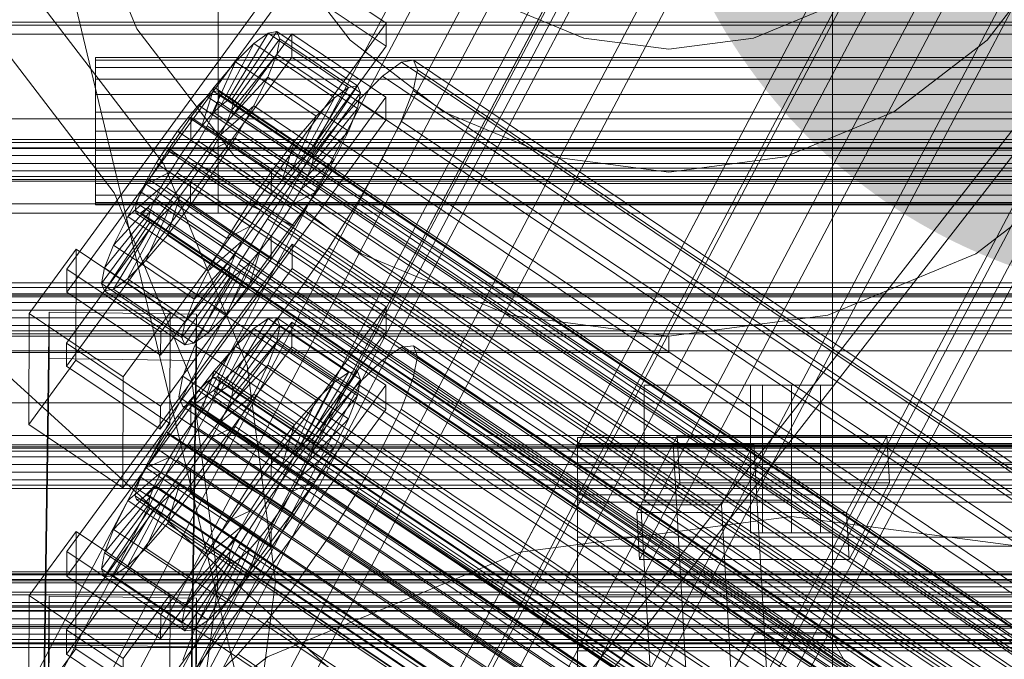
# Model space of a CAD drawing. Header units: millimetres. Extents: x -4395 to 65662, y -65530 to 6847.
# Tile 234 of 256: x -379 to -259, y -34139 to -34061. Entities that reach past the tile are written whole.
import ezdxf

# ---------------------------------------------------------------- set-up
doc = ezdxf.new("R2010")
doc.units = ezdxf.units.MM
for name, color, linetype, lineweight in [('COTAS_O', 1, 'Continuous', 0), ('frontal_briquetadora', 7, 'Continuous', 0), ('frontal_C01', 7, 'Continuous', 0), ('frontal_C02', 7, 'Continuous', 0), ('frontal_C03', 7, 'Continuous', 0), ('frontal_C07', 7, 'Continuous', 0), ('frontal_dosificador', 7, 'Continuous', 0), ('frontal_mezcladora', 7, 'Continuous', 0), ('frontal_secador', 7, 'Continuous', 0)]:
    doc.layers.add(name, color=color, linetype=linetype, lineweight=lineweight)
doc.dimstyles.new('R19_100', dxfattribs={"dimtxt": 250, "dimasz": 150, "dimexe": 150, "dimexo": 80, "dimgap": 100, "dimtad": 1, "dimtih": 1, "dimtoh": 1, "dimdsep": 46, "dimcen": 0.09, "dimadec": 0, "dimazin": 0, "dimtfac": 1, "dimtdec": 4, "dimtofl": 0, "dimtmove": 0, "dimatfit": 3, "dimfxl": 1, "dimtolj": 1, "dimtzin": 0, "dimarcsym": 0})

# ---------------------------------------------------------------- blocks, each defined once
blk = doc.blocks.new('DIM_R33_43')
at = {"layer": 'COTAS_O'}
for p, q in [((-1725, -33700), (-1575, -33655)), ((1725, -33700), (1575, -33655)), ((-1725, -34400), (-1725, -33700)), ((-1725, -33700), (1725, -33700)), ((-1725, -33700), (-1575, -33745)), ((1725, -33700), (1575, -33745)), ((1725, -34400), (1725, -33700))]:
    blk.add_line(p, q, dxfattribs=at)
blk.add_text('3450 O', height=250, dxfattribs=at).set_placement((0, -33600))
blk = doc.blocks.new('DIM_R33_46')
at = {"layer": 'COTAS_O'}
for p, q in [((-650, -33700), (50, -33700)), ((50, -33700), (5, -33850)), ((50, -34900), (50, -33700)), ((50, -33700), (95, -33850)), ((50, -34900), (5, -34750)), ((50, -34900), (95, -34750)), ((-650, -34900), (50, -34900))]:
    blk.add_line(p, q, dxfattribs=at)
blk.add_text('1200 O', height=250, rotation=90, dxfattribs=at).set_placement((-50, -34300))
blk = doc.blocks.new('DIM_R33_47')
at = {"layer": 'COTAS_O'}
for p, q in [((-650, -34200), (-500, -34155)), ((650, -34200), (500, -34155)), ((-650, -34900), (-650, -34200)), ((-650, -34200), (650, -34200)), ((-650, -34200), (-500, -34245)), ((650, -34200), (500, -34245)), ((650, -34900), (650, -34200))]:
    blk.add_line(p, q, dxfattribs=at)
blk.add_text('1300 O', height=250, dxfattribs=at).set_placement((0, -34100))

msp = doc.modelspace()

# ---------------------------------------------------------------- linework, layer by layer
at = {"layer": 'frontal_briquetadora'}
for p, q in [((-430, -33820), (-223.45, -34680)), ((-430, -34060), (-210, -34260))]:
    msp.add_line(p, q, dxfattribs=at)
at = {"layer": 'frontal_C01'}
for p, q in [((-373.501, -34091.812), (-345.969, -34054.1)), ((-345.969, -34054.1), (-334.501, -34061.808)), ((-345.981, -34056.923), (-373.513, -34094.634)), ((-334.513, -34064.63), (-345.981, -34056.923)), ((-334.501, -34061.808), (-362.033, -34099.519)), ((-334.501, -34061.808), (-334.513, -34064.63)), ((-353.892, -34071.255), (-348.918, -34063.039)), ((-353.378, -34071.161), (-347.835, -34062.842)), ((-348.918, -34063.039), (-350.645, -34064.301)), ((-347.835, -34062.842), (-348.918, -34063.039)), ((-348.918, -34063.039), (-339.088, -34069.646)), ((-347.835, -34062.842), (-338.005, -34069.448)), ((-347.47, -34063.721), (-347.835, -34062.842)), ((-373.539, -34100.844), (-346.008, -34063.133)), ((-354.71, -34071.852), (-350.645, -34064.301)), ((-353.205, -34071.577), (-347.47, -34063.721)), ((-350.645, -34064.301), (-352.899, -34066.54)), ((-350.645, -34064.301), (-340.816, -34070.907)), ((-347.847, -34065.618), (-347.47, -34063.721)), ((-347.47, -34063.721), (-337.64, -34070.327)), ((-346.02, -34065.955), (-346.008, -34063.133)), ((-346.008, -34063.133), (-334.539, -34070.84)), ((-362.045, -34102.342), (-334.513, -34064.63)), ((-346.02, -34065.955), (-373.551, -34103.666)), ((-355.777, -34072.913), (-352.899, -34066.54)), ((-352.899, -34066.54), (-355.525, -34069.605)), ((-353.384, -34072.476), (-347.847, -34065.618)), ((-352.899, -34066.54), (-343.069, -34073.147)), ((-348.941, -34068.402), (-347.847, -34065.618)), ((-347.847, -34065.618), (-338.017, -34072.224)), ((-334.551, -34073.662), (-346.02, -34065.955)), ((-332.629, -34066.59), (-334.938, -34068.277)), ((-331.181, -34066.326), (-332.629, -34066.59)), ((-332.629, -34066.59), (-148.32, -34190.459)), ((-330.692, -34067.501), (-331.181, -34066.326)), ((-331.181, -34066.326), (-146.872, -34190.195)), ((-331.197, -34070.037), (-330.692, -34067.501)), ((-330.692, -34067.501), (-146.383, -34191.37)), ((-353.902, -34073.795), (-348.941, -34068.402)), ((-350.678, -34071.885), (-348.941, -34068.402)), ((-348.941, -34068.402), (-339.111, -34075.009)), ((-334.938, -34068.277), (-337.95, -34071.27)), ((-334.938, -34068.277), (-150.629, -34192.146)), ((-355.525, -34069.605), (-358.345, -34073.285)), ((-357.021, -34074.364), (-355.525, -34069.605)), ((-355.53, -34070.154), (-356.348, -34070.751)), ((-355.017, -34070.06), (-355.53, -34070.154)), ((-355.53, -34070.154), (-141.731, -34213.842)), ((-355.525, -34069.605), (-345.695, -34076.211)), ((-354.844, -34070.476), (-355.017, -34070.06)), ((-355.017, -34070.06), (-141.218, -34213.748)), ((-339.088, -34069.646), (-344.062, -34077.861)), ((-338.005, -34069.448), (-343.549, -34077.767)), ((-340.816, -34070.907), (-339.088, -34069.646)), ((-339.088, -34069.646), (-338.005, -34069.448)), ((-338.005, -34069.448), (-337.64, -34070.327)), ((-332.659, -34073.759), (-331.197, -34070.037)), ((-331.197, -34070.037), (-146.887, -34193.906)), ((-334.539, -34070.84), (-362.071, -34108.551)), ((-356.348, -34070.751), (-357.415, -34071.812)), ((-356.348, -34070.751), (-142.549, -34214.439)), ((-355.541, -34072.694), (-355.022, -34071.375)), ((-355.022, -34071.375), (-354.844, -34070.476)), ((-355.022, -34071.375), (-141.224, -34215.063)), ((-354.844, -34070.476), (-141.045, -34214.165)), ((-354.71, -34071.852), (-353.892, -34071.255)), ((-353.892, -34071.255), (-353.378, -34071.161)), ((-344.062, -34077.861), (-353.892, -34071.255)), ((-343.549, -34077.767), (-353.378, -34071.161)), ((-353.378, -34071.161), (-353.205, -34071.577)), ((-340.816, -34070.907), (-344.88, -34078.459)), ((-337.64, -34070.327), (-343.376, -34078.184)), ((-343.069, -34073.147), (-340.816, -34070.907)), ((-337.95, -34071.27), (-341.461, -34075.367)), ((-337.64, -34070.327), (-338.017, -34072.224)), ((-337.95, -34071.27), (-153.641, -34195.139)), ((-334.539, -34070.84), (-334.551, -34073.662)), ((-357.415, -34071.812), (-358.659, -34073.263)), ((-357.415, -34071.812), (-143.617, -34215.5)), ((-356.363, -34074.344), (-355.541, -34072.694)), ((-355.777, -34072.913), (-354.71, -34071.852)), ((-355.541, -34072.694), (-141.742, -34216.382)), ((-354.725, -34075.445), (-350.678, -34071.885)), ((-344.88, -34078.459), (-354.71, -34071.852)), ((-353.384, -34072.476), (-353.902, -34073.795)), ((-353.205, -34071.577), (-353.384, -34072.476)), ((-343.554, -34079.082), (-353.384, -34072.476)), ((-343.376, -34078.184), (-353.205, -34071.577)), ((-352.938, -34075.829), (-350.678, -34071.885)), ((-350.678, -34071.885), (-340.848, -34078.491)), ((-338.017, -34072.224), (-343.554, -34079.082)), ((-338.017, -34072.224), (-339.111, -34075.009)), ((-362.083, -34111.374), (-334.551, -34073.662)), ((-358.345, -34073.285), (-361.166, -34077.332)), ((-358.659, -34073.263), (-359.995, -34075.007)), ((-358.659, -34073.263), (-144.861, -34216.952)), ((-358.345, -34073.285), (-358.357, -34076.108)), ((-348.515, -34079.892), (-358.345, -34073.285)), ((-357.021, -34074.364), (-355.777, -34072.913)), ((-345.947, -34079.519), (-355.777, -34072.913)), ((-353.902, -34073.795), (-354.725, -34075.445)), ((-344.073, -34080.401), (-353.902, -34073.795)), ((-343.069, -34073.147), (-345.947, -34079.519)), ((-345.695, -34076.211), (-343.069, -34073.147)), ((-334.981, -34078.415), (-332.659, -34073.759)), ((-332.659, -34073.759), (-148.35, -34197.629)), ((-359.995, -34075.007), (-361.332, -34076.924)), ((-146.196, -34218.695), (-359.995, -34075.007)), ((-358.357, -34076.108), (-357.021, -34074.364)), ((-357.434, -34076.212), (-356.363, -34074.344)), ((-347.191, -34080.971), (-357.021, -34074.364)), ((-356.363, -34074.344), (-142.565, -34218.032)), ((-339.111, -34075.009), (-344.073, -34080.401)), ((-339.111, -34075.009), (-340.848, -34078.491)), ((-359.693, -34078.025), (-358.357, -34076.108)), ((-358.68, -34078.171), (-357.434, -34076.212)), ((-358.357, -34076.108), (-348.527, -34082.714)), ((-357.434, -34076.212), (-143.635, -34219.9)), ((-354.725, -34075.445), (-355.796, -34077.313)), ((-355.796, -34077.313), (-352.938, -34075.829)), ((-355.569, -34079.965), (-352.938, -34075.829)), ((-344.895, -34082.051), (-354.725, -34075.445)), ((-352.938, -34075.829), (-343.108, -34082.435)), ((-348.515, -34079.892), (-345.695, -34076.211)), ((-345.695, -34076.211), (-347.191, -34080.971)), ((-341.461, -34075.367), (-345.231, -34080.288)), ((-341.461, -34075.367), (-157.152, -34199.236)), ((-361.166, -34077.332), (-363.797, -34081.468)), ((-361.332, -34076.924), (-362.578, -34078.883)), ((-361.332, -34076.924), (-147.533, -34220.612)), ((-359.693, -34078.025), (-361.166, -34077.332)), ((-361.166, -34077.332), (-351.336, -34083.938)), ((-355.796, -34077.313), (-357.042, -34079.272)), ((-345.966, -34083.919), (-355.796, -34077.313)), ((-360.939, -34079.984), (-359.693, -34078.025)), ((-360.017, -34080.087), (-358.68, -34078.171)), ((-349.863, -34084.631), (-359.693, -34078.025)), ((-358.68, -34078.171), (-144.881, -34221.859)), ((-344.88, -34078.459), (-345.947, -34079.519)), ((-340.848, -34078.491), (-344.895, -34082.051)), ((-344.062, -34077.861), (-344.88, -34078.459)), ((-343.549, -34077.767), (-344.062, -34077.861)), ((-343.554, -34079.082), (-343.376, -34078.184)), ((-343.376, -34078.184), (-343.549, -34077.767)), ((-340.848, -34078.491), (-343.108, -34082.435)), ((-338.003, -34083.688), (-334.981, -34078.415)), ((-334.981, -34078.415), (-150.672, -34202.285)), ((-362.578, -34078.883), (-363.648, -34080.751)), ((-362.578, -34078.883), (-148.779, -34222.571)), ((-357.042, -34079.272), (-358.378, -34081.189)), ((-357.042, -34079.272), (-355.569, -34079.965)), ((-347.212, -34085.878), (-357.042, -34079.272)), ((-351.336, -34083.938), (-348.515, -34079.892)), ((-348.527, -34082.714), (-348.515, -34079.892)), ((-345.947, -34079.519), (-347.191, -34080.971)), ((-344.073, -34080.401), (-343.554, -34079.082)), ((-363.648, -34080.751), (-364.471, -34082.401)), ((-360.939, -34079.984), (-363.797, -34081.468)), ((-363.648, -34080.751), (-149.85, -34224.439)), ((-362.01, -34081.852), (-360.939, -34079.984)), ((-361.352, -34081.831), (-360.017, -34080.087)), ((-351.109, -34086.59), (-360.939, -34079.984)), ((-360.017, -34080.087), (-146.218, -34223.776)), ((-358.39, -34084.011), (-355.569, -34079.965)), ((-355.569, -34079.965), (-345.739, -34086.571)), ((-345.231, -34080.288), (-349.002, -34085.697)), ((-347.191, -34080.971), (-348.527, -34082.714)), ((-160.922, -34204.157), (-345.231, -34080.288)), ((-344.895, -34082.051), (-344.073, -34080.401)), ((-363.797, -34081.468), (-366.057, -34085.411)), ((-362.01, -34081.852), (-366.057, -34085.411)), ((-363.797, -34081.468), (-353.967, -34088.074)), ((-362.833, -34083.502), (-362.01, -34081.852)), ((-362.596, -34083.283), (-361.352, -34081.831)), ((-352.18, -34088.458), (-362.01, -34081.852)), ((-361.352, -34081.831), (-147.554, -34225.519)), ((-358.378, -34081.189), (-359.714, -34082.932)), ((-358.378, -34081.189), (-358.39, -34084.011)), ((-348.548, -34087.795), (-358.378, -34081.189)), ((-345.966, -34083.919), (-344.895, -34082.051)), ((-362.833, -34083.502), (-367.794, -34088.894)), ((-364.471, -34082.401), (-364.989, -34083.72)), ((-364.471, -34082.401), (-150.672, -34226.089)), ((-363.664, -34084.343), (-362.596, -34083.283)), ((-363.351, -34084.821), (-362.833, -34083.502)), ((-353.003, -34090.108), (-362.833, -34083.502)), ((-362.596, -34083.283), (-148.798, -34226.971)), ((-359.714, -34082.932), (-361.21, -34087.692)), ((-359.714, -34082.932), (-360.958, -34084.384)), ((-349.884, -34089.538), (-359.714, -34082.932)), ((-348.527, -34082.714), (-349.863, -34084.631)), ((-343.108, -34082.435), (-345.966, -34083.919)), ((-343.108, -34082.435), (-345.739, -34086.571)), ((-364.989, -34083.72), (-365.168, -34084.618)), ((-365.168, -34084.618), (-364.995, -34085.035)), ((-365.168, -34084.618), (-151.369, -34228.306)), ((-364.989, -34083.72), (-151.191, -34227.408)), ((-364.482, -34084.941), (-363.664, -34084.343)), ((-360.958, -34084.384), (-363.836, -34090.756)), ((-363.664, -34084.343), (-149.865, -34228.032)), ((-360.958, -34084.384), (-362.025, -34085.444)), ((-361.21, -34087.692), (-358.39, -34084.011)), ((-351.128, -34090.99), (-360.958, -34084.384)), ((-358.39, -34084.011), (-348.56, -34090.617)), ((-353.967, -34088.074), (-351.336, -34083.938)), ((-351.336, -34083.938), (-349.863, -34084.631)), ((-349.863, -34084.631), (-351.109, -34086.59)), ((-347.212, -34085.878), (-345.966, -34083.919)), ((-341.52, -34089.217), (-338.003, -34083.688)), ((-338.003, -34083.688), (-153.694, -34207.557)), ((-363.53, -34085.719), (-369.265, -34093.576)), ((-363.351, -34084.821), (-368.888, -34091.679)), ((-366.057, -34085.411), (-367.794, -34088.894)), ((-362.025, -34085.444), (-366.09, -34092.996)), ((-366.057, -34085.411), (-356.228, -34092.018)), ((-364.995, -34085.035), (-364.482, -34084.941)), ((-364.995, -34085.035), (-151.196, -34228.723)), ((-364.482, -34084.941), (-150.683, -34228.629)), ((-363.53, -34085.719), (-363.351, -34084.821)), ((-363.357, -34086.136), (-363.53, -34085.719)), ((-353.7, -34092.326), (-363.53, -34085.719)), ((-353.521, -34091.427), (-363.351, -34084.821)), ((-362.025, -34085.444), (-362.843, -34086.042)), ((-352.196, -34092.051), (-362.025, -34085.444)), ((-349.002, -34085.697), (-352.519, -34091.226)), ((-349.002, -34085.697), (-164.693, -34209.566)), ((-348.548, -34087.795), (-347.212, -34085.878)), ((-345.739, -34086.571), (-347.212, -34085.878)), ((-363.357, -34086.136), (-368.9, -34094.455)), ((-362.843, -34086.042), (-367.817, -34094.257)), ((-362.843, -34086.042), (-363.357, -34086.136)), ((-353.527, -34092.742), (-363.357, -34086.136)), ((-353.014, -34092.648), (-362.843, -34086.042)), ((-353.967, -34088.074), (-351.109, -34086.59)), ((-351.109, -34086.59), (-352.18, -34088.458)), ((-345.739, -34086.571), (-348.56, -34090.617)), ((-363.836, -34090.756), (-361.21, -34087.692)), ((-361.21, -34087.692), (-351.38, -34094.298)), ((-356.228, -34092.018), (-353.967, -34088.074)), ((-349.884, -34089.538), (-348.548, -34087.795)), ((-348.56, -34090.617), (-348.548, -34087.795)), ((-378.086, -34097.25), (-372.35, -34089.394)), ((-372.408, -34102.942), (-372.35, -34089.394)), ((-372.35, -34089.394), (-360.882, -34097.101)), ((-367.794, -34088.894), (-368.888, -34091.679)), ((-367.794, -34088.894), (-357.964, -34095.501)), ((-356.228, -34092.018), (-352.18, -34088.458)), ((-352.18, -34088.458), (-353.003, -34090.108)), ((-351.38, -34094.298), (-349.884, -34089.538)), ((-351.128, -34090.99), (-349.884, -34089.538)), ((-345.291, -34094.626), (-341.52, -34089.217)), ((-341.52, -34089.217), (-157.211, -34213.086)), ((-366.09, -34092.996), (-363.836, -34090.756)), ((-363.836, -34090.756), (-354.006, -34097.363)), ((-357.964, -34095.501), (-353.003, -34090.108)), ((-353.003, -34090.108), (-353.521, -34091.427)), ((-348.56, -34090.617), (-351.38, -34094.298)), ((-373.501, -34091.812), (-373.513, -34094.634)), ((-362.033, -34099.519), (-373.501, -34091.812)), ((-368.888, -34091.679), (-369.265, -34093.576)), ((-368.888, -34091.679), (-359.058, -34098.285)), ((-359.058, -34098.285), (-353.521, -34091.427)), ((-352.519, -34091.226), (-355.541, -34096.498)), ((-354.006, -34097.363), (-351.128, -34090.99)), ((-353.521, -34091.427), (-353.7, -34092.326)), ((-352.519, -34091.226), (-168.21, -34215.095)), ((-352.196, -34092.051), (-351.128, -34090.99)), ((-367.817, -34094.257), (-366.09, -34092.996)), ((-366.09, -34092.996), (-356.26, -34099.602)), ((-359.436, -34100.182), (-353.7, -34092.326)), ((-359.07, -34101.061), (-353.527, -34092.742)), ((-357.987, -34100.864), (-353.014, -34092.648)), ((-357.964, -34095.501), (-356.228, -34092.018)), ((-356.26, -34099.602), (-352.196, -34092.051)), ((-353.7, -34092.326), (-353.527, -34092.742)), ((-353.527, -34092.742), (-353.014, -34092.648)), ((-353.014, -34092.648), (-352.196, -34092.051)), ((-369.265, -34093.576), (-368.9, -34094.455)), ((-369.265, -34093.576), (-359.436, -34100.182)), ((-368.9, -34094.455), (-367.817, -34094.257)), ((-367.817, -34094.257), (-357.987, -34100.864)), ((-351.38, -34094.298), (-354.006, -34097.363)), ((-373.513, -34094.634), (-362.045, -34102.342)), ((-368.9, -34094.455), (-359.07, -34101.061)), ((-359.058, -34098.285), (-357.964, -34095.501)), ((-349.061, -34099.547), (-345.291, -34094.626)), ((-345.291, -34094.626), (-160.982, -34218.495)), ((-355.541, -34096.498), (-357.863, -34101.154)), ((-355.541, -34096.498), (-171.232, -34220.367)), ((-378.512, -34291.452), (-375.644, -34097.077)), ((-378.086, -34097.25), (-378.143, -34110.798)), ((-366.618, -34104.958), (-378.086, -34097.25)), ((-375.644, -34102.722), (-375.644, -34097.077)), ((-375.644, -34097.077), (-357.646, -34097.321)), ((-360.882, -34097.101), (-366.618, -34104.958)), ((-360.882, -34097.101), (-360.939, -34110.649)), ((-357.646, -34097.321), (-360.514, -34291.696)), ((-357.646, -34097.321), (-357.646, -34102.966)), ((-354.006, -34097.363), (-356.26, -34099.602)), ((-359.436, -34100.182), (-359.058, -34098.285)), ((-362.045, -34102.342), (-362.033, -34099.519)), ((-359.07, -34101.061), (-359.436, -34100.182)), ((-356.26, -34099.602), (-357.987, -34100.864)), ((-352.572, -34103.643), (-349.061, -34099.547)), ((-349.061, -34099.547), (-164.752, -34223.416)), ((-373.539, -34100.844), (-373.551, -34103.666)), ((-362.071, -34108.551), (-373.539, -34100.844)), ((-357.863, -34101.154), (-359.326, -34104.877)), ((-357.987, -34100.864), (-359.07, -34101.061)), ((-357.863, -34101.154), (-173.554, -34225.023)), ((-378.512, -34297.097), (-375.644, -34102.722)), ((-357.646, -34102.966), (-375.644, -34102.722)), ((-372.408, -34102.942), (-378.143, -34110.798)), ((-373.551, -34103.666), (-362.083, -34111.374)), ((-360.939, -34110.649), (-372.408, -34102.942)), ((-360.514, -34297.342), (-357.646, -34102.966)), ((-355.584, -34106.637), (-352.572, -34103.643)), ((-352.572, -34103.643), (-168.263, -34227.513)), ((-366.675, -34118.506), (-366.618, -34104.958)), ((-359.326, -34104.877), (-359.83, -34107.412)), ((-359.326, -34104.877), (-175.016, -34228.746)), ((-359.83, -34107.412), (-359.341, -34108.588)), ((-359.83, -34107.412), (-175.521, -34231.282)), ((-357.893, -34108.323), (-355.584, -34106.637)), ((-355.584, -34106.637), (-171.275, -34230.506)), ((-362.083, -34111.374), (-362.071, -34108.551)), ((-359.341, -34108.588), (-357.893, -34108.323)), ((-359.341, -34108.588), (-175.032, -34232.457)), ((-357.893, -34108.323), (-173.584, -34232.193)), ((-378.143, -34110.798), (-366.675, -34118.506)), ((-366.675, -34118.506), (-360.939, -34110.649)), ((-311.15, -34113.408), (-311.15, -34112.383)), ((-311.15, -34112.383), (-311.15, -34113.088)), ((-311.15, -34112.383), (311.15, -34112.383)), ((-311.15, -34113.088), (-311.15, -34115.476)), ((-311.15, -34113.088), (311.15, -34113.088)), ((-311.15, -34116.094), (-311.15, -34113.408)), ((-311.15, -34113.408), (311.15, -34113.408)), ((-311.15, -34115.476), (-311.15, -34119.383)), ((-311.15, -34115.476), (311.15, -34115.476)), ((-311.15, -34120.258), (-311.15, -34116.094)), ((-311.15, -34116.094), (311.15, -34116.094)), ((-311.15, -34119.383), (-311.15, -34124.544)), ((-311.15, -34119.383), (311.15, -34119.383)), ((-311.15, -34125.615), (-311.15, -34120.258)), ((-311.15, -34120.258), (311.15, -34120.258)), ((-311.15, -34124.544), (-311.15, -34130.606)), ((-311.15, -34124.544), (311.15, -34124.544)), ((-311.15, -34131.801), (-311.15, -34125.615)), ((-311.15, -34125.615), (311.15, -34125.615)), ((-440, -34128.778), (440, -34128.778)), ((-440, -34129.028), (440, -34129.028)), ((-440, -34129.142), (440, -34129.142)), ((-440, -34129.874), (440, -34129.874)), ((-440, -34130.093), (440, -34130.093)), ((-440, -34131.259), (440, -34131.259)), ((-440, -34131.568), (440, -34131.568)), ((-311.15, -34130.606), (-311.15, -34137.157)), ((311.15, -34130.606), (-311.15, -34130.606)), ((-311.15, -34138.394), (-311.15, -34131.801)), ((-311.15, -34131.801), (311.15, -34131.801)), ((-440, -34133.087), (440, -34133.087)), ((-440, -34133.467), (440, -34133.467)), ((440, -34135.235), (-440, -34135.235)), ((-440, -34135.658), (440, -34135.658)), ((-440, -34137.556), (440, -34137.556)), ((-311.15, -34137.157), (-311.15, -34143.75)), ((-311.15, -34137.157), (311.15, -34137.157)), ((-440, -34137.995), (440, -34137.995)), ((-311.15, -34144.945), (-311.15, -34138.394)), ((-311.15, -34138.394), (311.15, -34138.394))]:
    msp.add_line(p, q, dxfattribs=at)
at = {"layer": 'frontal_C02'}
for p, q in [((-373.501, -34126.3), (-345.969, -34088.777)), ((-345.981, -34091.758), (-345.969, -34088.777)), ((-345.969, -34088.777), (-334.501, -34096.446)), ((-345.981, -34091.758), (-373.513, -34129.28)), ((-334.513, -34099.427), (-345.981, -34091.758)), ((-334.501, -34096.446), (-362.033, -34133.969)), ((-334.501, -34096.446), (-334.513, -34099.427)), ((-353.892, -34106.129), (-348.918, -34097.869)), ((-353.378, -34106.073), (-347.835, -34097.751)), ((-348.918, -34097.869), (-350.645, -34099.057)), ((-347.835, -34097.751), (-348.918, -34097.869)), ((-348.918, -34097.869), (-339.088, -34104.443)), ((-347.835, -34097.751), (-338.005, -34104.325)), ((-347.47, -34098.711), (-347.835, -34097.751)), ((-373.539, -34135.837), (-346.008, -34098.315)), ((-354.71, -34106.692), (-350.645, -34099.057)), ((-353.205, -34106.528), (-347.47, -34098.711)), ((-350.645, -34099.057), (-352.899, -34101.233)), ((-350.645, -34099.057), (-340.816, -34105.63)), ((-347.847, -34100.683), (-347.47, -34098.711)), ((-347.47, -34098.711), (-337.64, -34105.284)), ((-346.02, -34101.295), (-346.008, -34098.315)), ((-346.008, -34098.315), (-334.539, -34105.984)), ((-362.045, -34136.949), (-334.513, -34099.427)), ((-346.02, -34101.295), (-373.551, -34138.818)), ((-355.777, -34107.723), (-352.899, -34101.233)), ((-352.899, -34101.233), (-355.525, -34104.249)), ((-353.384, -34107.462), (-347.847, -34100.683)), ((-352.899, -34101.233), (-343.069, -34107.806)), ((-348.941, -34103.532), (-347.847, -34100.683)), ((-347.847, -34100.683), (-338.017, -34107.256)), ((-334.551, -34108.964), (-346.02, -34101.295)), ((-332.629, -34101.347), (-334.938, -34102.935)), ((-331.181, -34101.19), (-332.629, -34101.347)), ((-332.629, -34101.347), (-148.32, -34224.602)), ((-330.692, -34102.473), (-331.181, -34101.19)), ((-331.181, -34101.19), (-146.872, -34224.444)), ((-331.197, -34105.109), (-330.692, -34102.473)), ((-330.692, -34102.473), (-146.383, -34225.727)), ((-353.902, -34108.812), (-348.941, -34103.532)), ((-350.678, -34107.065), (-348.941, -34103.532)), ((-348.941, -34103.532), (-339.111, -34110.106)), ((-334.938, -34102.935), (-337.95, -34105.844)), ((-334.938, -34102.935), (-150.629, -34226.19)), ((-355.525, -34104.249), (-358.345, -34107.9)), ((-357.021, -34109.151), (-355.525, -34104.249)), ((-355.53, -34105.034), (-356.348, -34105.596)), ((-355.017, -34104.978), (-355.53, -34105.034)), ((-355.53, -34105.034), (-141.731, -34248.009)), ((-355.525, -34104.249), (-345.695, -34110.823)), ((-354.844, -34105.432), (-355.017, -34104.978)), ((-355.017, -34104.978), (-141.218, -34247.953)), ((-339.088, -34104.443), (-344.062, -34112.703)), ((-338.005, -34104.325), (-343.549, -34112.647)), ((-340.816, -34105.63), (-339.088, -34104.443)), ((-339.088, -34104.443), (-338.005, -34104.325)), ((-338.005, -34104.325), (-337.64, -34105.284)), ((-332.659, -34108.918), (-331.197, -34105.109)), ((-331.197, -34105.109), (-146.887, -34228.363)), ((-334.539, -34105.984), (-362.071, -34143.506)), ((-356.348, -34105.596), (-357.415, -34106.627)), ((-356.348, -34105.596), (-142.549, -34248.572)), ((-355.541, -34107.716), (-355.022, -34106.366)), ((-355.022, -34106.366), (-354.844, -34105.432)), ((-355.022, -34106.366), (-141.224, -34249.342)), ((-354.844, -34105.432), (-141.045, -34248.408)), ((-354.71, -34106.692), (-353.892, -34106.129)), ((-353.892, -34106.129), (-353.378, -34106.073)), ((-344.062, -34112.703), (-353.892, -34106.129)), ((-343.549, -34112.647), (-353.378, -34106.073)), ((-353.378, -34106.073), (-353.205, -34106.528)), ((-340.816, -34105.63), (-344.88, -34113.265)), ((-337.64, -34105.284), (-343.376, -34113.102)), ((-343.069, -34107.806), (-340.816, -34105.63)), ((-337.95, -34105.844), (-341.461, -34109.877)), ((-337.64, -34105.284), (-338.017, -34107.256)), ((-337.95, -34105.844), (-153.641, -34229.099)), ((-334.539, -34105.984), (-334.551, -34108.964)), ((-357.415, -34106.627), (-358.659, -34108.056)), ((-357.415, -34106.627), (-143.617, -34249.602)), ((-355.777, -34107.723), (-354.71, -34106.692)), ((-354.725, -34110.485), (-350.678, -34107.065)), ((-344.88, -34113.265), (-354.71, -34106.692)), ((-353.384, -34107.462), (-353.902, -34108.812)), ((-353.205, -34106.528), (-353.384, -34107.462)), ((-343.554, -34114.036), (-353.384, -34107.462)), ((-343.376, -34113.102), (-353.205, -34106.528)), ((-352.938, -34111.041), (-350.678, -34107.065)), ((-350.678, -34107.065), (-340.848, -34113.639)), ((-338.017, -34107.256), (-343.554, -34114.036)), ((-338.017, -34107.256), (-339.111, -34110.106)), ((-358.345, -34107.9), (-361.166, -34111.938)), ((-358.659, -34108.056), (-359.995, -34109.785)), ((-358.659, -34108.056), (-144.861, -34251.031)), ((-358.345, -34107.9), (-358.357, -34110.881)), ((-348.515, -34114.474), (-358.345, -34107.9)), ((-357.021, -34109.151), (-355.777, -34107.723)), ((-356.363, -34109.39), (-355.541, -34107.716)), ((-345.947, -34114.296), (-355.777, -34107.723)), ((-355.541, -34107.716), (-141.742, -34250.692)), ((-343.069, -34107.806), (-345.947, -34114.296)), ((-345.695, -34110.823), (-343.069, -34107.806)), ((-362.083, -34146.487), (-334.551, -34108.964)), ((-359.995, -34109.785), (-361.332, -34111.698)), ((-146.196, -34252.761), (-359.995, -34109.785)), ((-358.357, -34110.881), (-357.021, -34109.151)), ((-357.434, -34111.273), (-356.363, -34109.39)), ((-347.191, -34115.725), (-357.021, -34109.151)), ((-356.363, -34109.39), (-142.565, -34252.365)), ((-353.902, -34108.812), (-354.725, -34110.485)), ((-344.073, -34115.385), (-353.902, -34108.812)), ((-341.461, -34109.877), (-345.231, -34114.758)), ((-341.461, -34109.877), (-157.152, -34233.131)), ((-334.981, -34113.641), (-332.659, -34108.918)), ((-332.659, -34108.918), (-148.35, -34232.173)), ((-359.693, -34112.793), (-358.357, -34110.881)), ((-358.357, -34110.881), (-348.527, -34117.455)), ((-354.725, -34110.485), (-355.796, -34112.369)), ((-355.796, -34112.369), (-352.938, -34111.041)), ((-355.569, -34115.189), (-352.938, -34111.041)), ((-344.895, -34117.059), (-354.725, -34110.485)), ((-352.938, -34111.041), (-343.108, -34117.615)), ((-348.515, -34114.474), (-345.695, -34110.823)), ((-345.695, -34110.823), (-347.191, -34115.725)), ((-339.111, -34110.106), (-344.073, -34115.385)), ((-339.111, -34110.106), (-340.848, -34113.639)), ((-361.166, -34111.938), (-363.797, -34116.085)), ((-361.332, -34111.698), (-362.578, -34113.663)), ((-361.332, -34111.698), (-147.533, -34254.673)), ((-359.693, -34112.793), (-361.166, -34111.938)), ((-361.166, -34111.938), (-351.336, -34118.511)), ((-358.68, -34113.238), (-357.434, -34111.273)), ((-357.434, -34111.273), (-143.635, -34254.249)), ((-355.796, -34112.369), (-357.042, -34114.334)), ((-345.966, -34118.942), (-355.796, -34112.369)), ((-360.939, -34114.758), (-359.693, -34112.793)), ((-360.017, -34115.15), (-358.68, -34113.238)), ((-349.863, -34119.367), (-359.693, -34112.793)), ((-358.68, -34113.238), (-144.881, -34256.213)), ((-344.88, -34113.265), (-345.947, -34114.296)), ((-344.062, -34112.703), (-344.88, -34113.265)), ((-343.549, -34112.647), (-344.062, -34112.703)), ((-343.554, -34114.036), (-343.376, -34113.102)), ((-343.376, -34113.102), (-343.549, -34112.647)), ((-360.939, -34114.758), (-363.797, -34116.085)), ((-362.578, -34113.663), (-363.648, -34115.546)), ((-362.578, -34113.663), (-148.779, -34256.638)), ((-362.01, -34116.641), (-360.939, -34114.758)), ((-351.109, -34121.332), (-360.939, -34114.758)), ((-357.042, -34114.334), (-358.378, -34116.246)), ((-357.042, -34114.334), (-355.569, -34115.189)), ((-347.212, -34120.907), (-357.042, -34114.334)), ((-351.336, -34118.511), (-348.515, -34114.474)), ((-345.231, -34114.758), (-349.002, -34120.155)), ((-348.527, -34117.455), (-348.515, -34114.474)), ((-345.947, -34114.296), (-347.191, -34115.725)), ((-160.922, -34238.012), (-345.231, -34114.758)), ((-340.848, -34113.639), (-344.895, -34117.059)), ((-344.073, -34115.385), (-343.554, -34114.036)), ((-340.848, -34113.639), (-343.108, -34117.615)), ((-338.003, -34118.957), (-334.981, -34113.641)), ((-334.981, -34113.641), (-150.672, -34236.896)), ((-363.648, -34115.546), (-364.471, -34117.22)), ((-363.648, -34115.546), (-149.85, -34258.521)), ((-361.352, -34116.88), (-360.017, -34115.15)), ((-360.017, -34115.15), (-146.218, -34258.126)), ((-358.39, -34119.226), (-355.569, -34115.189)), ((-355.569, -34115.189), (-345.739, -34121.763)), ((-347.191, -34115.725), (-348.527, -34117.455)), ((-344.895, -34117.059), (-344.073, -34115.385)), ((-363.797, -34116.085), (-366.057, -34120.062)), ((-362.01, -34116.641), (-366.057, -34120.062)), ((-363.797, -34116.085), (-353.967, -34122.659)), ((-362.833, -34118.315), (-362.01, -34116.641)), ((-362.596, -34118.309), (-361.352, -34116.88)), ((-352.18, -34123.215), (-362.01, -34116.641)), ((-361.352, -34116.88), (-147.554, -34259.855)), ((-358.378, -34116.246), (-359.714, -34117.975)), ((-358.378, -34116.246), (-358.39, -34119.226)), ((-348.548, -34122.819), (-358.378, -34116.246)), ((-345.966, -34118.942), (-344.895, -34117.059)), ((-362.833, -34118.315), (-367.794, -34123.595)), ((-364.471, -34117.22), (-364.989, -34118.569)), ((-364.471, -34117.22), (-150.672, -34260.195)), ((-363.664, -34119.339), (-362.596, -34118.309)), ((-363.351, -34119.665), (-362.833, -34118.315)), ((-353.003, -34124.889), (-362.833, -34118.315)), ((-362.596, -34118.309), (-148.798, -34261.284)), ((-359.714, -34117.975), (-361.21, -34122.878)), ((-359.714, -34117.975), (-360.958, -34119.404)), ((-349.884, -34124.549), (-359.714, -34117.975)), ((-348.527, -34117.455), (-349.863, -34119.367)), ((-343.108, -34117.615), (-345.966, -34118.942)), ((-343.108, -34117.615), (-345.739, -34121.763)), ((-364.989, -34118.569), (-365.168, -34119.503)), ((-365.168, -34119.503), (-364.995, -34119.958)), ((-365.168, -34119.503), (-151.369, -34262.479)), ((-364.989, -34118.569), (-151.191, -34261.545)), ((-364.482, -34119.902), (-363.664, -34119.339)), ((-360.958, -34119.404), (-363.836, -34125.894)), ((-363.664, -34119.339), (-149.865, -34262.315)), ((-360.958, -34119.404), (-362.025, -34120.435)), ((-361.21, -34122.878), (-358.39, -34119.226)), ((-351.128, -34125.978), (-360.958, -34119.404)), ((-358.39, -34119.226), (-348.56, -34125.8)), ((-353.967, -34122.659), (-351.336, -34118.511)), ((-351.336, -34118.511), (-349.863, -34119.367)), ((-349.863, -34119.367), (-351.109, -34121.332)), ((-347.212, -34120.907), (-345.966, -34118.942)), ((-341.52, -34124.502), (-338.003, -34118.957)), ((-338.003, -34118.957), (-153.694, -34242.211)), ((-363.53, -34120.599), (-369.265, -34128.416)), ((-363.351, -34119.665), (-368.888, -34126.444)), ((-366.057, -34120.062), (-367.794, -34123.595)), ((-362.025, -34120.435), (-366.09, -34128.07)), ((-366.057, -34120.062), (-356.228, -34126.635)), ((-364.995, -34119.958), (-364.482, -34119.902)), ((-364.995, -34119.958), (-151.196, -34262.933)), ((-364.482, -34119.902), (-150.683, -34262.877)), ((-363.53, -34120.599), (-363.351, -34119.665)), ((-363.357, -34121.053), (-363.53, -34120.599)), ((-353.7, -34127.172), (-363.53, -34120.599)), ((-353.521, -34126.238), (-363.351, -34119.665)), ((-362.025, -34120.435), (-362.843, -34120.998)), ((-352.196, -34127.009), (-362.025, -34120.435)), ((-349.002, -34120.155), (-352.519, -34125.7)), ((-349.002, -34120.155), (-164.693, -34243.409)), ((-363.357, -34121.053), (-368.9, -34129.376)), ((-362.843, -34120.998), (-367.817, -34129.258)), ((-362.843, -34120.998), (-363.357, -34121.053)), ((-353.527, -34127.627), (-363.357, -34121.053)), ((-353.014, -34127.571), (-362.843, -34120.998)), ((-353.967, -34122.659), (-351.109, -34121.332)), ((-351.109, -34121.332), (-352.18, -34123.215)), ((-345.739, -34121.763), (-348.56, -34125.8)), ((-348.548, -34122.819), (-347.212, -34120.907)), ((-345.739, -34121.763), (-347.212, -34120.907)), ((-363.836, -34125.894), (-361.21, -34122.878)), ((-361.21, -34122.878), (-351.38, -34129.451)), ((-356.228, -34126.635), (-353.967, -34122.659)), ((-356.228, -34126.635), (-352.18, -34123.215)), ((-352.18, -34123.215), (-353.003, -34124.889)), ((-349.884, -34124.549), (-348.548, -34122.819)), ((-348.56, -34125.8), (-348.548, -34122.819)), ((-378.086, -34131.659), (-372.35, -34123.842)), ((-372.408, -34138.148), (-372.35, -34123.842)), ((-372.35, -34123.842), (-360.882, -34131.511)), ((-367.794, -34123.595), (-368.888, -34126.444)), ((-367.794, -34123.595), (-357.964, -34130.168)), ((-357.964, -34130.168), (-353.003, -34124.889)), ((-353.003, -34124.889), (-353.521, -34126.238)), ((-351.38, -34129.451), (-349.884, -34124.549)), ((-351.128, -34125.978), (-349.884, -34124.549)), ((-345.291, -34129.899), (-341.52, -34124.502)), ((-341.52, -34124.502), (-157.211, -34247.756)), ((-373.501, -34126.3), (-373.513, -34129.28)), ((-362.033, -34133.969), (-373.501, -34126.3)), ((-368.888, -34126.444), (-369.265, -34128.416)), ((-368.888, -34126.444), (-359.058, -34133.018)), ((-366.09, -34128.07), (-363.836, -34125.894)), ((-363.836, -34125.894), (-354.006, -34132.468)), ((-359.058, -34133.018), (-353.521, -34126.238)), ((-357.964, -34130.168), (-356.228, -34126.635)), ((-352.519, -34125.7), (-355.541, -34131.015)), ((-354.006, -34132.468), (-351.128, -34125.978)), ((-353.521, -34126.238), (-353.7, -34127.172)), ((-352.519, -34125.7), (-168.21, -34248.954)), ((-352.196, -34127.009), (-351.128, -34125.978)), ((-348.56, -34125.8), (-351.38, -34129.451)), ((-359.436, -34134.99), (-353.7, -34127.172)), ((-359.07, -34135.949), (-353.527, -34127.627)), ((-357.987, -34135.831), (-353.014, -34127.571)), ((-356.26, -34134.644), (-352.196, -34127.009)), ((-353.7, -34127.172), (-353.527, -34127.627)), ((-353.527, -34127.627), (-353.014, -34127.571)), ((-353.014, -34127.571), (-352.196, -34127.009)), ((-369.265, -34128.416), (-368.9, -34129.376)), ((-369.265, -34128.416), (-359.436, -34134.99)), ((-367.817, -34129.258), (-366.09, -34128.07)), ((-366.09, -34128.07), (-356.26, -34134.644)), ((-373.513, -34129.28), (-362.045, -34136.949)), ((-368.9, -34129.376), (-367.817, -34129.258)), ((-368.9, -34129.376), (-359.07, -34135.949)), ((-367.817, -34129.258), (-357.987, -34135.831)), ((-359.058, -34133.018), (-357.964, -34130.168)), ((-351.38, -34129.451), (-354.006, -34132.468)), ((-349.061, -34134.78), (-345.291, -34129.899)), ((-345.291, -34129.899), (-160.982, -34253.153)), ((-360.882, -34131.511), (-366.618, -34139.328)), ((-360.882, -34131.511), (-360.939, -34145.818)), ((-355.541, -34131.015), (-357.863, -34135.738)), ((-355.541, -34131.015), (-171.232, -34254.27)), ((-378.512, -34325.132), (-375.644, -34131.727)), ((-378.086, -34131.659), (-378.143, -34145.966)), ((-366.618, -34139.328), (-378.086, -34131.659)), ((-375.644, -34137.689), (-375.644, -34131.727)), ((-375.644, -34131.727), (-357.646, -34131.971)), ((-357.646, -34131.971), (-360.514, -34325.376)), ((-357.646, -34131.971), (-357.646, -34137.932)), ((-354.006, -34132.468), (-356.26, -34134.644)), ((-362.045, -34136.949), (-362.033, -34133.969)), ((-359.436, -34134.99), (-359.058, -34133.018)), ((-359.07, -34135.949), (-359.436, -34134.99)), ((-356.26, -34134.644), (-357.987, -34135.831)), ((-352.572, -34138.812), (-349.061, -34134.78)), ((-349.061, -34134.78), (-164.752, -34258.034)), ((-373.539, -34135.837), (-373.551, -34138.818)), ((-362.071, -34143.506), (-373.539, -34135.837)), ((-357.863, -34135.738), (-359.326, -34139.548)), ((-357.987, -34135.831), (-359.07, -34135.949)), ((-357.863, -34135.738), (-173.554, -34258.993)), ((-378.512, -34331.094), (-375.644, -34137.689)), ((-372.408, -34138.148), (-378.143, -34145.966)), ((-357.646, -34137.932), (-375.644, -34137.689)), ((-373.551, -34138.818), (-362.083, -34146.487)), ((-360.939, -34145.818), (-372.408, -34138.148)), ((-360.514, -34331.337), (-357.646, -34137.932)), ((-355.584, -34141.721), (-352.572, -34138.812)), ((-352.572, -34138.812), (-168.263, -34262.067)), ((-366.675, -34153.635), (-366.618, -34139.328))]:
    msp.add_line(p, q, dxfattribs=at)
at = {"layer": 'frontal_C03'}
for p, q in [((1270, -34061.673), (-1230, -34061.673)), ((1270, -34062.059), (-1230, -34062.059)), ((1270, -34075.99), (-1230, -34075.99)), ((-1580, -34077.095), (1620, -34077.095)), ((1270, -34076.376), (-1230, -34076.376)), ((1270, -34077.042), (-1230, -34077.042)), ((-1230, -34077.974), (1270, -34077.974)), ((1270, -34078.916), (-1230, -34078.916)), ((1270, -34079.848), (-1230, -34079.848)), ((-1580, -34081.095), (1620, -34081.095)), ((1270, -34080.514), (-1230, -34080.514)), ((1270, -34080.9), (-1230, -34080.9)), ((1270, -34094.831), (-1230, -34094.831)), ((1270, -34095.217), (-1230, -34095.217)), ((1270, -34095.883), (-1230, -34095.883)), ((-1230, -34096.815), (1270, -34096.815)), ((1270, -34097.757), (-1230, -34097.757)), ((1270, -34098.689), (-1230, -34098.689)), ((1270, -34099.355), (-1230, -34099.355)), ((1270, -34099.741), (-1230, -34099.741)), ((1270, -34113.672), (-1230, -34113.672)), ((1270, -34114.058), (-1230, -34114.058)), ((1270, -34114.724), (-1230, -34114.724)), ((-1230, -34115.656), (1270, -34115.656)), ((1270, -34116.598), (-1230, -34116.598)), ((1270, -34117.53), (-1230, -34117.53)), ((1270, -34118.196), (-1230, -34118.196)), ((1270, -34118.582), (-1230, -34118.582)), ((1270, -34132.513), (-1230, -34132.513)), ((1270, -34132.899), (-1230, -34132.899)), ((1270, -34133.565), (-1230, -34133.565)), ((-1230, -34134.497), (1270, -34134.497)), ((1270, -34135.439), (-1230, -34135.439)), ((1270, -34136.371), (-1230, -34136.371)), ((1270, -34137.037), (-1230, -34137.037)), ((1270, -34137.423), (-1230, -34137.423))]:
    msp.add_line(p, q, dxfattribs=at)
at = {"layer": 'frontal_C07'}
for p, q in [((-20.232, -33464.746), (-1150.538, -35606.704)), ((-1147.583, -35606.704), (-17.277, -33464.746)), ((-1160.475, -35658.628), (-10.475, -33479.35)), ((-10.314, -33482.201), (-1160.314, -35661.48)), ((-1148.658, -35639.968), (-18.353, -33498.011)), ((-15.398, -33498.011), (-1145.703, -35639.968)), ((-1148.826, -35639.709), (-21.803, -33503.972)), ((-21.641, -33506.823), (-1148.665, -35642.56)), ((-38.385, -33516.153), (-1155.561, -35633.23)), ((-1113.207, -35633.23), (3.969, -33516.153)), ((14.461, -33521.257), (-1158.516, -35744.076)), ((-1155.239, -35638.932), (-38.062, -33521.856)), ((-1133.891, -35744.076), (39.085, -33521.257)), ((4.292, -33521.856), (-1112.885, -35638.932)), ((-1158.193, -35749.779), (14.783, -33526.959)), ((39.408, -33526.959), (-1133.569, -35749.779)), ((35.629, -33529.81), (-1137.348, -35752.63)), ((-1133.408, -35752.63), (39.569, -33529.81)), ((-1154.944, -35756.52), (-4.944, -33577.242)), ((-4.783, -33580.093), (-1154.783, -35759.372)), ((-149.508, -33767.799), (-346.122, -34140.387)), ((-128.823, -33767.799), (-325.437, -34140.387)), ((-321.497, -34140.387), (-124.883, -33767.799)), ((-345.8, -34146.09), (-149.185, -33773.501)), ((-124.561, -33773.501), (-321.175, -34146.09)), ((-298.977, -34112.21), (-303.901, -34121.54)), ((-273.368, -34112.21), (-298.977, -34112.21)), ((-298.655, -34117.912), (-298.977, -34112.21)), ((-278.291, -34121.54), (-273.368, -34112.21)), ((-273.045, -34117.912), (-273.368, -34112.21)), ((-299.469, -34113.143), (-303.408, -34120.607)), ((-289.62, -34113.143), (-299.469, -34113.143)), ((-296.247, -34170.167), (-299.469, -34113.143)), ((-293.558, -34120.607), (-289.62, -34113.143)), ((-286.397, -34170.167), (-289.62, -34113.143)), ((-303.578, -34127.243), (-298.655, -34117.912)), ((-298.655, -34117.912), (-273.045, -34117.912)), ((-273.045, -34117.912), (-277.969, -34127.243)), ((-303.408, -34120.607), (-293.558, -34120.607)), ((-300.186, -34177.632), (-303.408, -34120.607)), ((-293.558, -34120.607), (-290.336, -34177.632)), ((-303.901, -34121.54), (-278.291, -34121.54)), ((-303.578, -34127.243), (-303.901, -34121.54)), ((-278.291, -34121.54), (-277.969, -34127.243)), ((-277.969, -34127.243), (-303.578, -34127.243))]:
    msp.add_line(p, q, dxfattribs=at)
at = {"layer": 'frontal_dosificador'}
for p, q in [((-372.444, -34044.411), (-364.952, -34062.5)), ((-355, -34085), (-355, -34050)), ((-347.631, -34052.5), (-338.891, -34063.891)), ((-261.109, -34063.891), (-252.369, -34052.5)), ((-361.665, -34079), (-377.875, -34057.875)), ((-320, -34059.641), (-310.353, -34063.637)), ((-289.647, -34063.637), (-280, -34059.641)), ((-367.728, -34082.5), (-382.825, -34062.825)), ((-364.952, -34062.5), (-353.033, -34078.033)), ((-338.891, -34063.891), (-327.5, -34072.631)), ((-310.353, -34063.637), (-300, -34065)), ((-300, -34065), (-289.647, -34063.637)), ((-272.5, -34072.631), (-261.109, -34063.891)), ((-370, -34066.307), (-370, -34066)), ((-170, -34066), (-370, -34066)), ((-370, -34067.206), (-370, -34066.307)), ((-170, -34066.307), (-370, -34066.307)), ((-370, -34068.636), (-370, -34067.206)), ((-170, -34067.206), (-370, -34067.206)), ((-370, -34070.5), (-370, -34068.636)), ((-170, -34068.636), (-370, -34068.636)), ((-370, -34072.671), (-370, -34070.5)), ((-170, -34070.5), (-370, -34070.5)), ((-370, -34075), (-370, -34072.671)), ((-170, -34072.671), (-370, -34072.671)), ((-327.5, -34072.631), (-314.235, -34078.126)), ((-285.765, -34078.126), (-272.5, -34072.631)), ((-370, -34075), (-370, -34077.329)), ((-370, -34075), (-170, -34075)), ((-370, -34077.329), (-370, -34079.5)), ((-170, -34077.329), (-370, -34077.329)), ((-353.033, -34078.033), (-337.5, -34089.952)), ((-314.235, -34078.126), (-300, -34080)), ((-300, -34080), (-285.765, -34078.126)), ((-262.5, -34089.952), (-246.967, -34078.033)), ((-370, -34079.5), (-370, -34081.364)), ((-170, -34079.5), (-370, -34079.5)), ((-351.476, -34103.6), (-361.665, -34079)), ((-370, -34081.364), (-370, -34082.794)), ((-170, -34081.364), (-370, -34081.364)), ((-370, -34082.794), (-370, -34083.693)), ((-170, -34082.794), (-370, -34082.794)), ((-358.237, -34105.412), (-367.728, -34082.5)), ((-370, -34083.693), (-370, -34084)), ((-170, -34083.693), (-370, -34083.693)), ((-170, -34084), (-370, -34084)), ((-210, -34085), (-1790, -34085)), ((-185, -34085), (-415, -34085)), ((-245, -34085), (-355, -34085)), ((-337.5, -34089.952), (-319.411, -34097.444)), ((-280.589, -34097.444), (-262.5, -34089.952)), ((-185, -34095), (-415, -34095)), ((-319.411, -34097.444), (-300, -34100)), ((-300, -34100), (-280.589, -34097.444)), ((-300, -34100), (-1700, -34100)), ((-300, -34102), (-300, -34100)), ((-300, -34102), (-1700, -34102)), ((-348, -34130), (-351.476, -34103.6)), ((-355, -34130), (-358.237, -34105.412)), ((-285, -34106), (-303, -34106)), ((-303, -34120), (-303, -34106)), ((-285, -34120), (-285, -34106)), ((-285, -34120), (-303, -34120)), ((-358.237, -34154.588), (-355, -34130)), ((-351.476, -34156.4), (-348, -34130))]:
    msp.add_line(p, q, dxfattribs=at)
at = {"layer": 'frontal_mezcladora'}
for p, q in [((-280, -34450), (-280, -34020)), ((-288.536, -34106), (-290, -34106)), ((-290, -34124), (-290, -34106)), ((-285, -34106), (-288.536, -34106)), ((-288.536, -34124), (-288.536, -34106)), ((-285, -34106), (-281.464, -34106)), ((-285, -34106), (-285, -34124)), ((-281.464, -34106), (-280, -34106)), ((-281.464, -34124), (-281.464, -34106)), ((-280, -34124), (-280, -34106)), ((-318.129, -34126.361), (-285, -34122)), ((-285, -34122), (-251.871, -34126.361)), ((-288.536, -34124), (-290, -34124)), ((-288.536, -34124), (-285, -34124)), ((-285, -34124), (-281.464, -34124)), ((-281.464, -34124), (-280, -34124)), ((-349, -34139.149), (-318.129, -34126.361)), ((-294, -34144), (-289.5, -34136.206)), ((-289.5, -34136.206), (-280.5, -34136.206)), ((-280.5, -34136.206), (-276, -34144)), ((-375.51, -34159.49), (-349, -34139.149))]:
    msp.add_line(p, q, dxfattribs=at)
at = {"layer": 'frontal_secador'}
for p, q in [((413, -33215), (-431.48, -34297.08)), ((407, -33225), (-422.12, -34288.52)), ((1360, -34063.147), (-1360, -34063.147)), ((-1360, -34073.5), (1360, -34073.5)), ((-1250, -34073.5), (1250, -34073.5)), ((1360, -34083.853), (-1360, -34083.853)), ((1360, -34093.5), (-1360, -34093.5)), ((1250, -34094.076), (-1250, -34094.076)), ((1360, -34101.784), (-1360, -34101.784)), ((1360, -34108.141), (-1360, -34108.141)), ((1360, -34112.137), (-1360, -34112.137)), ((1360, -34113.5), (-1360, -34113.5)), ((1250, -34113.25), (-1250, -34113.25)), ((1250, -34129.715), (-1250, -34129.715))]:
    msp.add_line(p, q, dxfattribs=at)

# ---------------------------------------------------------------- dimensions: what is measured, and where the dimension line sits
at = {"layer": 'COTAS_O'}
for p1, p2, distance, picture, middle in [((-650, -34900), (-650, -33700), -700, 'DIM_R33_46', (50, -34300)), ((-1725, -34400), (1725, -34400), 700, 'DIM_R33_43', (0, -33700)), ((-650, -34900), (650, -34900), 700, 'DIM_R33_47', (0, -34200))]:
    dim = msp.add_aligned_dim(p1=p1, p2=p2, distance=distance, text='<> O', dimstyle='R19_100', dxfattribs=at)
    dim.commit()
    dim.dimension.update_dxf_attribs({"geometry": picture, "text_midpoint": middle})

doc.saveas('drawing.dxf')
